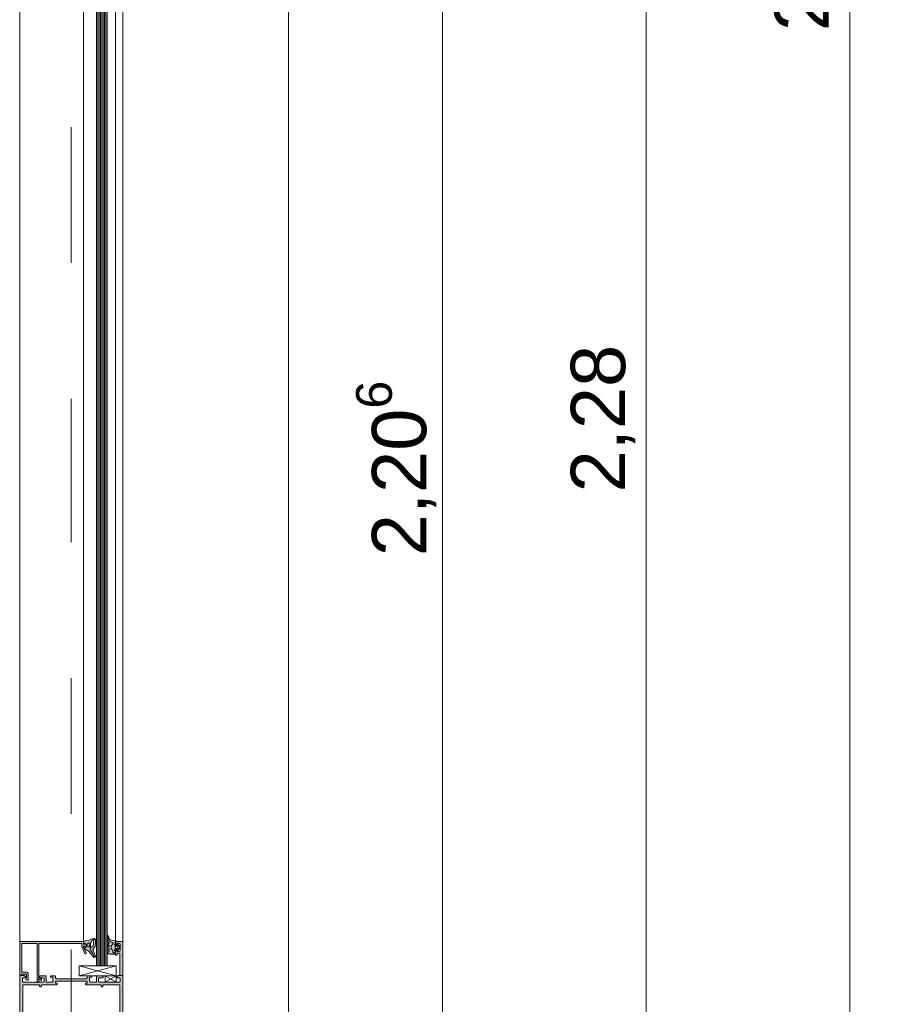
# Model space of a CAD drawing. Header units: metres. Extents: x -0.7 to 9.9, y -1.9 to 2.2.
# Tile 38 of 51: x 8.571 to 9.204, y -0.581 to 0.144. Entities that reach past the tile are written whole.
import ezdxf

# ---------------------------------------------------------------- set-up
doc = ezdxf.new("R2010")
doc.units = ezdxf.units.M
doc.header["$MEASUREMENT"] = 0
doc.linetypes.add('Strichlinie doppelt', pattern=[0.109361, 0.052917, -0.021167, 0.014111, -0.021167])
for name, color, linetype in [('152 - Bemaßung_ Beschriftung.Ausbau', 7, 'Continuous'), ('451 - Universal.Achsen Raster', 7, 'Continuous'), ('607 - Struktur.Stütze', 7, 'Continuous'), ('Neubau_301 - Elemente.Linie', 7, 'Continuous'), ('Neubau_302 - Elemente.Schraffur', 7, 'Continuous')]:
    doc.layers.add(name, color=color, linetype=linetype)
doc.styles.add('ERSTELLTER_STIL_1', font='txt')
doc.dimstyles.new('ERSTELLTER_STIL__5', dxfattribs={"dimtxt": 0.04, "dimasz": 0.02128, "dimexe": 0.18, "dimexo": 0.0625, "dimgap": 0, "dimtad": 1, "dimzin": 0, "dimdsep": 46, "dimtxsty": 'ERSTELLTER_STIL_1', "dimblk": 'ARROWHEAD_2', "dimblk1": 'ARROWHEAD_2', "dimblk2": 'ARROWHEAD_2', "dimcen": 0.09, "dimse1": 1, "dimse2": 1, "dimclrd": 7, "dimclre": 7, "dimclrt": 7, "dimazin": 0, "dimtfac": 1, "dimtdec": 4, "dimtmove": 0, "dimatfit": 3, "dimfxl": 1, "dimtolj": 1, "dimtzin": 0, "dimarcsym": 0})

# ---------------------------------------------------------------- blocks, each defined once
blk = doc.blocks.new('*D72', base_point=(-2.72064, -4.65605))
at = {"layer": '152 - Bemaßung_ Beschriftung.Ausbau', "color": 7, "linetype": 'Continuous', "lineweight": 5}
for p, q in [((8.86862, 0.92303), (8.89662, 0.90686)), ((8.90362, 0.91495), (8.86162, 0.91495)), ((8.88262, -1.29105), (8.88262, 0.91495)), ((8.86862, -1.28297), (8.89662, -1.29914)), ((8.90362, -1.29105), (8.86162, -1.29105))]:
    blk.add_line(p, q, dxfattribs=at)
at = {"layer": '152 - Bemaßung_ Beschriftung.Ausbau', "color": 7, "lineweight": 5, "insert": (8.88239, -0.25128), "char_height": 0.04, "attachment_point": 7, "rotation": 90, "style": 'ERSTELLTER_STIL_1'}
blk.add_mtext('\\A1;{\\pql;\\fArial|b0|i0|c0|p38;2,20\\fArial|b0|i0|c0|p38;\\A1{\\H.66x;\\S6^  ;}}', dxfattribs=at)
blk = doc.blocks.new('ARROWHEAD_2')
at = {"color": 0, "linetype": 'Continuous', "lineweight": 0}
for p, q in [((-0.378, -0.655), (0.378, 0.655)), ((0, 0), (-1, 0))]:
    blk.add_line(p, q, dxfattribs=at)
blk = doc.blocks.new('*D78', base_point=(-2.72064, -4.65605))
at = {"layer": '152 - Bemaßung_ Beschriftung.Ausbau', "color": 7, "linetype": 'Continuous', "lineweight": 5}
for p, q in [((9.01862, 0.99703), (9.04662, 0.98086)), ((9.05362, 0.98895), (9.01162, 0.98895)), ((9.03262, -1.29105), (9.03262, 0.98895)), ((9.01862, -1.28297), (9.04662, -1.29914)), ((9.05362, -1.29105), (9.01162, -1.29105)), ((9.03262, -1.30475), (9.03262, -1.29105))]:
    blk.add_line(p, q, dxfattribs=at)
at = {"layer": '152 - Bemaßung_ Beschriftung.Ausbau', "color": 7, "lineweight": 5, "insert": (9.02462, -0.20427), "char_height": 0.04, "attachment_point": 7, "rotation": 90, "style": 'ERSTELLTER_STIL_1'}
blk.add_mtext('\\A1;{\\pql;\\fArial|b0|i0|c0|p38;2,28}', dxfattribs=at)
blk = doc.blocks.new('*D82', base_point=(-2.72064, -4.65605))
at = {"layer": '152 - Bemaßung_ Beschriftung.Ausbau', "color": 7, "linetype": 'Continuous', "lineweight": 5}
for p, q in [((9.16862, 1.70703), (9.19662, 1.69086)), ((9.20362, 1.69895), (9.16162, 1.69895)), ((9.18262, -1.29105), (9.18262, 1.69895)), ((9.16862, -1.28297), (9.19662, -1.29914)), ((9.20362, -1.29105), (9.16162, -1.29105)), ((9.18262, -1.30475), (9.18262, -1.29105))]:
    blk.add_line(p, q, dxfattribs=at)
at = {"layer": '152 - Bemaßung_ Beschriftung.Ausbau', "color": 7, "lineweight": 5, "char_height": 0.04, "attachment_point": 7, "rotation": 90, "style": 'ERSTELLTER_STIL_1'}
for s, insert in [('\\A1;{\\pql;\\fArial|b0|i0|c0|p38;1}', (9.17462, 1.6605)), ('\\A1;{\\pql;\\fArial|b0|i0|c0|p38;2,99}', (9.17462, 0.13556))]:
    blk.add_mtext(s, dxfattribs=dict(at, insert=insert))

msp = doc.modelspace()

# ---------------------------------------------------------------- hatches: boundary and pattern name
at = {"layer": 'Neubau_302 - Elemente.Schraffur', "linetype": 'Continuous', "lineweight": 5}
for points in [[(8.61948, -0.53891, 0.668201), (8.62033, -0.53855), (8.62033, -0.53755, 0.414577), (8.61983, -0.53705), (8.61883, -0.53705, -0.414577), (8.61833, -0.53655), (8.61833, -0.53555, 0.414395), (8.61783, -0.53505), (8.57183, -0.53505, 0.414516), (8.57133, -0.53555), (8.57133, -0.55955), (8.57283, -0.55955), (8.57283, -0.55905), (8.57583, -0.55905, -0.414515), (8.57633, -0.55955), (8.57633, -0.56175), (8.57586, -0.56267, 0.401246), (8.57593, -0.56294), (8.57688, -0.56349, 0.57735), (8.57763, -0.56305), (8.57763, -0.55875, 0.414516), (8.57663, -0.55775), (8.57333, -0.55775, -0.414516), (8.57283, -0.55725), (8.57283, -0.53695, -0.414513), (8.57333, -0.53645), (8.58363, -0.53645, -0.414515), (8.58413, -0.53695), (8.58413, -0.56405, 0.589288), (8.5849, -0.56448), (8.5871, -0.5634, 0.256951), (8.58733, -0.56298), (8.58733, -0.56245, 0.413047), (8.58713, -0.56225), (8.58665, -0.56225, 0.265753), (8.58648, -0.56235), (8.58619, -0.56285, -0.268805), (8.58601, -0.56295), (8.58533, -0.56295, -0.493148), (8.58514, -0.5627), (8.58533, -0.56225), (8.58533, -0.53695, -0.414515), (8.58583, -0.53645), (8.61663, -0.53645, -0.414516), (8.61713, -0.53695), (8.61713, -0.53858, 0.114745), (8.61727, -0.53925), (8.6194, -0.5438, 0.99569), (8.62027, -0.5433), (8.6183, -0.53908, -0.872598), (8.61907, -0.5385)], [(8.62403, -0.53933, -0.072988), (8.62396, -0.53938), (8.62371, -0.5395, 0.291473), (8.62313, -0.5404), (8.62313, -0.54087, 0.183145), (8.62326, -0.5412, -0.094485), (8.62655, -0.54673, 0.44113), (8.62707, -0.54576), (8.62555, -0.5415, 0.108152), (8.62536, -0.54121, -0.390038), (8.62534, -0.54053), (8.62668, -0.53893, 0.153915), (8.62696, -0.53826), (8.62714, -0.53617, 0.02182), (8.62714, -0.53606), (8.62714, -0.53375, 0.042739), (8.62712, -0.53355), (8.62574, -0.53371), (8.62574, -0.536, -0.02182), (8.62574, -0.53611), (8.62561, -0.53753, -0.153915), (8.62534, -0.5382)], [(8.63889, -0.53778), (8.63959, -0.53738, 0.267949), (8.63984, -0.53694), (8.63984, -0.53629, 0.348876), (8.63945, -0.53581, -0.342203), (8.63647, -0.53221, 0.067527), (8.63626, -0.53132), (8.63612, -0.53104, 0.167643), (8.63603, -0.53129), (8.63603, -0.53396, 0.220225), (8.63709, -0.53625, -0.698129), (8.63683, -0.53695), (8.63643, -0.53695, 0.876979), (8.63633, -0.53774), (8.63694, -0.53797, -0.693412), (8.63701, -0.53871), (8.63626, -0.53899, 0.693412), (8.63633, -0.53974), (8.63694, -0.53997, -0.693412), (8.63701, -0.54071), (8.63626, -0.54099, 0.693412), (8.63633, -0.54174), (8.63694, -0.54197, -0.693412), (8.63701, -0.54271), (8.63626, -0.54299, 0.600573), (8.63623, -0.5437), (8.63723, -0.54435), (8.64123, -0.54435, 0.414173), (8.64153, -0.54405), (8.64153, -0.54333), (8.64034, -0.54333, -0.414214), (8.63984, -0.54283), (8.63984, -0.54172, 0.267949), (8.63959, -0.54129), (8.63889, -0.54088, -0.267949), (8.63864, -0.54045), (8.63864, -0.53821, -0.267949)], [(8.64733, -0.56005), (8.64503, -0.56005), (8.64503, -0.54415, 0.414214), (8.64453, -0.54365), (8.64353, -0.54365, 0.414214), (8.64303, -0.54415), (8.64303, -0.54465, -0.414214), (8.64253, -0.54515), (8.64233, -0.54515, -0.414214), (8.64183, -0.54465), (8.64183, -0.54185, -0.414214), (8.64233, -0.54135), (8.64283, -0.54135), (8.64283, -0.54235), (8.64433, -0.54235, 0.414214), (8.64533, -0.54135), (8.64533, -0.53735, 0.414214), (8.64433, -0.53635), (8.64283, -0.53635), (8.64283, -0.53735), (8.64233, -0.53735, -0.414214), (8.64183, -0.53685), (8.64183, -0.53555, -0.414214), (8.64233, -0.53505), (8.64683, -0.53505, -0.414214), (8.64733, -0.53555)]]:
    msp.add_hatch(color=7, dxfattribs=at).paths.add_polyline_path(points)
h = msp.add_hatch(color=7, dxfattribs=at)
h.paths.add_polyline_path([(8.62712, -0.53355, 0.518668), (8.62534, -0.53271, -0.08742), (8.62034, -0.53451, 0.006167), (8.61888, -0.53477, 0.416404), (8.61864, -0.53512), (8.61891, -0.53652, 0.394989), (8.61924, -0.53676), (8.62015, -0.53664, -0.45159), (8.62048, -0.53694), (8.62048, -0.539, -0.315299), (8.62029, -0.53928), (8.61913, -0.5397, 0.631063), (8.61908, -0.54024, -0.104624), (8.62575, -0.54644, 0.312127), (8.62655, -0.54673, 0.094485), (8.62326, -0.5412, -0.183145), (8.62313, -0.54087), (8.62313, -0.5404, -0.291473), (8.62371, -0.5395), (8.62396, -0.53938, -0.548355), (8.62353, -0.53911), (8.62353, -0.5361, -0.170252), (8.62367, -0.53572, 0.021657), (8.62479, -0.53413, -0.228916), (8.62537, -0.53375)])
h.paths.add_polyline_path([(8.62293, -0.53796, -0.414214), (8.62193, -0.53896, -0.414214), (8.62143, -0.53846), (8.62143, -0.53676, -0.414214), (8.62193, -0.53626), (8.62243, -0.53626, -0.414214), (8.62293, -0.53676)], flags=0)
h = msp.add_hatch(color=7, dxfattribs=at)
h.paths.add_polyline_path([(8.64483, -0.53854, 0.199004), (8.64469, -0.53818), (8.64365, -0.53714, 0.765529), (8.64313, -0.5374, -0.463451), (8.64283, -0.53775), (8.64153, -0.53775, -1), (8.64153, -0.53675), (8.64153, -0.53475), (8.64233, -0.53475, 0.41421), (8.64193, -0.53435), (8.63886, -0.53408, -0.334543), (8.63707, -0.53247), (8.63683, -0.53121, 0.643242), (8.63612, -0.53104), (8.63626, -0.53132, -0.067527), (8.63647, -0.53221, 0.3416), (8.63944, -0.5358, -0.353497), (8.63984, -0.53629), (8.63984, -0.53694, -0.267949), (8.63959, -0.53738), (8.63889, -0.53778, 0.267949), (8.63864, -0.53821), (8.63864, -0.54045, 0.267949), (8.63889, -0.54088), (8.63959, -0.54129, -0.267949), (8.63984, -0.54172), (8.63984, -0.54283, 0.414214), (8.64034, -0.54333), (8.64153, -0.54333), (8.64153, -0.54195, -0.999994), (8.64153, -0.54095), (8.64283, -0.54095, -0.414214), (8.64313, -0.54125), (8.64313, -0.54135, 0.668191), (8.64365, -0.54157), (8.64469, -0.54053, 0.199038), (8.64483, -0.54017)])
h.paths.add_polyline_path([(8.64363, -0.53965, -0.414214), (8.64313, -0.54015), (8.64203, -0.54015, -0.414214), (8.64153, -0.53965), (8.64153, -0.53905, -0.414214), (8.64203, -0.53855), (8.64313, -0.53855, -0.414214), (8.64363, -0.53905)], flags=0)
h = msp.add_hatch(color=7, dxfattribs=at)
h.paths.add_polyline_path([(8.64733, -0.62655, -0.414214), (8.64683, -0.62705), (8.64233, -0.62705, -0.414214), (8.64183, -0.62655), (8.64183, -0.62525, -0.414214), (8.64233, -0.62475), (8.64283, -0.62475), (8.64283, -0.62575), (8.64433, -0.62575, 0.414214), (8.64533, -0.62475), (8.64533, -0.62075, 0.414214), (8.64433, -0.61975), (8.64283, -0.61975), (8.64283, -0.62075), (8.64233, -0.62075, -0.414214), (8.64183, -0.62025), (8.64183, -0.61745, -0.414214), (8.64233, -0.61695), (8.64253, -0.61695, -0.414214), (8.64303, -0.61745), (8.64303, -0.61795, 0.414214), (8.64353, -0.61845), (8.64453, -0.61845, 0.414214), (8.64503, -0.61795), (8.64503, -0.60205), (8.64393, -0.60205), (8.64283, -0.60095), (8.64283, -0.60035), (8.64433, -0.60035, 0.414214), (8.64533, -0.59935), (8.64533, -0.59805, 0.414214), (8.64433, -0.59705), (8.64013, -0.59705, 0.4), (8.63913, -0.59705), (8.63833, -0.59705, 0.4), (8.63733, -0.59705), (8.63033, -0.59705, 0.414214), (8.62933, -0.59805), (8.62933, -0.59935, 0.414214), (8.63033, -0.60035), (8.63283, -0.60035), (8.63283, -0.60085, -0.414214), (8.63183, -0.60185), (8.62833, -0.60185, -0.414214), (8.62783, -0.60135), (8.62783, -0.59755, 0.414214), (8.62733, -0.59705), (8.62383, -0.59705, 0.414214), (8.62283, -0.59805), (8.62283, -0.60085), (8.62453, -0.60085), (8.62453, -0.60135, -0.414214), (8.62403, -0.60185), (8.62158, -0.60185, -0.414214), (8.62108, -0.60135), (8.62108, -0.60065, 0.414214), (8.62008, -0.59965), (8.59858, -0.59965, 0.414214), (8.59758, -0.60065), (8.59758, -0.60135, -0.414214), (8.59708, -0.60185), (8.59463, -0.60185, -0.414214), (8.59413, -0.60135), (8.59413, -0.60085), (8.59583, -0.60085), (8.59583, -0.59805, 0.414214), (8.59483, -0.59705), (8.59133, -0.59705, 0.414214), (8.59083, -0.59755), (8.59083, -0.60135, -0.414214), (8.59033, -0.60185), (8.58683, -0.60185, -0.414214), (8.58583, -0.60085), (8.58583, -0.60035), (8.58833, -0.60035, 0.414214), (8.58933, -0.59935), (8.58933, -0.59805, 0.414214), (8.58833, -0.59705), (8.58133, -0.59705, 0.4), (8.58033, -0.59705), (8.57953, -0.59705, 0.4), (8.57853, -0.59705), (8.57433, -0.59705, 0.414214), (8.57333, -0.59805), (8.57333, -0.59935, 0.414214), (8.57433, -0.60035), (8.57583, -0.60035), (8.57583, -0.60095), (8.57473, -0.60205), (8.57133, -0.60205), (8.57133, -0.56005), (8.57473, -0.56005), (8.57583, -0.56115), (8.57583, -0.56175), (8.57433, -0.56175, 0.414214), (8.57333, -0.56275), (8.57333, -0.56405, 0.414214), (8.57433, -0.56505), (8.57853, -0.56505, 0.4), (8.57953, -0.56505), (8.58033, -0.56505, 0.4), (8.58133, -0.56505), (8.58833, -0.56505, 0.414214), (8.58933, -0.56405), (8.58933, -0.56275, 0.414214), (8.58833, -0.56175), (8.58583, -0.56175), (8.58583, -0.56125, -0.414214), (8.58683, -0.56025), (8.59033, -0.56025, -0.414214), (8.59083, -0.56075), (8.59083, -0.56455, 0.414214), (8.59133, -0.56505), (8.59483, -0.56505, 0.414214), (8.59583, -0.56405), (8.59583, -0.56125), (8.59413, -0.56125), (8.59413, -0.56075, -0.414214), (8.59463, -0.56025), (8.59708, -0.56025, -0.414214), (8.59758, -0.56075), (8.59758, -0.56145, 0.414214), (8.59858, -0.56245), (8.62008, -0.56245, 0.414214), (8.62108, -0.56145), (8.62108, -0.56075, -0.414214), (8.62158, -0.56025), (8.62403, -0.56025, -0.414214), (8.62453, -0.56075), (8.62453, -0.56125), (8.62283, -0.56125), (8.62283, -0.56405, 0.414214), (8.62383, -0.56505), (8.62733, -0.56505, 0.414214), (8.62783, -0.56455), (8.62783, -0.56075, -0.414214), (8.62833, -0.56025), (8.63183, -0.56025, -0.414214), (8.63283, -0.56125), (8.63283, -0.56175), (8.63033, -0.56175, 0.414214), (8.62933, -0.56275), (8.62933, -0.56405, 0.414214), (8.63033, -0.56505), (8.63733, -0.56505, 0.4), (8.63833, -0.56505), (8.63913, -0.56505, 0.4), (8.64013, -0.56505), (8.64433, -0.56505, 0.414214), (8.64533, -0.56405), (8.64533, -0.56275, 0.414214), (8.64433, -0.56175), (8.64283, -0.56175), (8.64283, -0.56115), (8.64393, -0.56005), (8.64733, -0.56005)])
h.paths.add_polyline_path([(8.64503, -0.56735, 0.414214), (8.64453, -0.56685), (8.63313, -0.56685, 0.414214), (8.63263, -0.56735), (8.63263, -0.56785, -0.414214), (8.63213, -0.56835), (8.63193, -0.56835, -0.414214), (8.63143, -0.56785), (8.63143, -0.56735, 0.414214), (8.63093, -0.56685), (8.62028, -0.56685, -0.414214), (8.61978, -0.56635), (8.61978, -0.56585), (8.62108, -0.56585), (8.62108, -0.56525, 0.414214), (8.62008, -0.56425), (8.59858, -0.56425, 0.414214), (8.59758, -0.56525), (8.59758, -0.56585), (8.59888, -0.56585), (8.59888, -0.56635, -0.414214), (8.59838, -0.56685), (8.58773, -0.56685, 0.414214), (8.58723, -0.56735), (8.58723, -0.56785, -0.414214), (8.58673, -0.56835), (8.58653, -0.56835, -0.414214), (8.58603, -0.56785), (8.58603, -0.56735, 0.414214), (8.58553, -0.56685), (8.57413, -0.56685, 0.414214), (8.57363, -0.56735), (8.57363, -0.59475, 0.414214), (8.57413, -0.59525), (8.58553, -0.59525, 0.414214), (8.58603, -0.59475), (8.58603, -0.59425, -0.414214), (8.58653, -0.59375), (8.58673, -0.59375, -0.414214), (8.58723, -0.59425), (8.58723, -0.59475, 0.414214), (8.58773, -0.59525), (8.59838, -0.59525, -0.414214), (8.59888, -0.59575), (8.59888, -0.59625), (8.59758, -0.59625), (8.59758, -0.59685, 0.414214), (8.59858, -0.59785), (8.62008, -0.59785, 0.414214), (8.62108, -0.59685), (8.62108, -0.59625), (8.61978, -0.59625), (8.61978, -0.59575, -0.414214), (8.62028, -0.59525), (8.63093, -0.59525, 0.414214), (8.63143, -0.59475), (8.63143, -0.59425, -0.414214), (8.63193, -0.59375), (8.63213, -0.59375, -0.414214), (8.63263, -0.59425), (8.63263, -0.59475, 0.414214), (8.63313, -0.59525), (8.64453, -0.59525, 0.414214), (8.64503, -0.59475)], flags=0)

# ---------------------------------------------------------------- linework, layer by layer
at = {"layer": '451 - Universal.Achsen Raster', "color": 160, "linetype": 'Strichlinie doppelt', "lineweight": 9, "ltscale": 2, "true_color": 0x3232ff}
msp.add_line((8.60935, 1.89395), (8.60935, -1.60605), dxfattribs=at)
at = {"layer": '607 - Struktur.Stütze', "color": 7, "linetype": 'Continuous', "lineweight": 13}
msp.add_line((8.76935, -1.29105), (8.76935, 1.04895), dxfattribs=at)
at = {"layer": 'Neubau_301 - Elemente.Linie', "color": 1, "linetype": 'Continuous', "lineweight": 5}
for p, q in [((8.62783, -0.55305), (8.62783, 0.93295)), ((8.62883, 0.93295), (8.62883, -0.55305)), ((8.62983, 0.93295), (8.62983, -0.55305)), ((8.63083, 0.93295), (8.63083, -0.55305)), ((8.63183, 0.93295), (8.63183, -0.55305)), ((8.63283, 0.93295), (8.63283, -0.55305)), ((8.63383, 0.93295), (8.63383, -0.55305)), ((8.63483, 0.93295), (8.63483, -0.55305)), ((8.63583, 0.93295), (8.63583, -0.55305)), ((8.57133, 0.91545), (8.57133, -0.5028)), ((8.61833, 0.91545), (8.61833, -0.5028)), ((8.64183, 0.91424), (8.64183, -0.5028)), ((8.64733, 0.91545), (8.64733, -0.5028)), ((8.57133, -0.53555), (8.57133, -0.5028)), ((8.61833, -0.53555), (8.61833, -0.5028)), ((8.64183, -0.53434), (8.64183, -0.5028)), ((8.64733, -0.53555), (8.64733, -0.5028)), ((8.62353, -0.5361), (8.62353, -0.53911)), ((8.62712, -0.53355), (8.62537, -0.53375)), ((8.62574, -0.53611), (8.62561, -0.53753)), ((8.62574, -0.53611), (8.62561, -0.53753)), ((8.62712, -0.53355), (8.62574, -0.53371)), ((8.62574, -0.53371), (8.62574, -0.536)), ((8.62574, -0.53371), (8.62574, -0.536)), ((8.62696, -0.53826), (8.62714, -0.53617)), ((8.62714, -0.53606), (8.62714, -0.53375)), ((8.62313, -0.5404), (8.62313, -0.54088)), ((8.62396, -0.53938), (8.62371, -0.5395)), ((8.62534, -0.5382), (8.62403, -0.53933)), ((8.62534, -0.54053), (8.62668, -0.53893)), ((8.62707, -0.54576), (8.62555, -0.5415)), ((8.64227, -0.55305), (8.61503, -0.56025)), ((8.64227, -0.56025), (8.61503, -0.55305)), ((8.62783, -0.55305), (8.63583, -0.55305)), ((8.63425, -0.56505), (8.64227, -0.56025)), ((8.63425, -0.56025), (8.64227, -0.56505))]:
    msp.add_line(p, q, dxfattribs=at)
at = {"layer": 'Neubau_301 - Elemente.Linie', "color": 1, "linetype": 'Continuous', "lineweight": 5, "flags": 128}
msp.add_lwpolyline([(8.61948, -0.53891, 0.668201), (8.62033, -0.53855), (8.62033, -0.53755, 0.414577), (8.61983, -0.53705), (8.61883, -0.53705, -0.414577), (8.61833, -0.53655), (8.61833, -0.53555, 0.414395), (8.61783, -0.53505), (8.57183, -0.53505, 0.414516), (8.57133, -0.53555), (8.57133, -0.55955), (8.57283, -0.55955), (8.57283, -0.55905), (8.57583, -0.55905, -0.414515), (8.57633, -0.55955), (8.57633, -0.56175), (8.57586, -0.56267, 0.401246), (8.57593, -0.56294), (8.57688, -0.56349, 0.57735), (8.57763, -0.56305), (8.57763, -0.55875, 0.414516), (8.57663, -0.55775), (8.57333, -0.55775, -0.414516), (8.57283, -0.55725), (8.57283, -0.53695, -0.414513), (8.57333, -0.53645), (8.58363, -0.53645, -0.414515), (8.58413, -0.53695), (8.58413, -0.56405, 0.589288), (8.5849, -0.56448), (8.5871, -0.5634, 0.256951), (8.58733, -0.56298), (8.58733, -0.56245, 0.413047), (8.58713, -0.56225), (8.58665, -0.56225, 0.265753), (8.58648, -0.56235), (8.58619, -0.56285, -0.268805), (8.58601, -0.56295), (8.58533, -0.56295, -0.493148), (8.58514, -0.5627), (8.58533, -0.56225), (8.58533, -0.53695, -0.414515), (8.58583, -0.53645), (8.61663, -0.53645, -0.414516), (8.61713, -0.53695), (8.61713, -0.53858, 0.114745), (8.61727, -0.53925), (8.6194, -0.5438, 0.99569), (8.62027, -0.5433), (8.6183, -0.53908, -0.872598), (8.61907, -0.5385)], format="xyb", close=True, dxfattribs=at)
at = {"layer": 'Neubau_301 - Elemente.Linie', "color": 1, "linetype": 'Continuous', "lineweight": 5}
for points in [[(8.62015, -0.53664), (8.61924, -0.53676, -0.394989), (8.61891, -0.53652), (8.61864, -0.53512, -0.416404), (8.61888, -0.53477, -0.006167), (8.62034, -0.53451, 0.087272), (8.62534, -0.53271, -0.576624), (8.62714, -0.53375), (8.62714, -0.53606, -0.02182), (8.62714, -0.53617), (8.62696, -0.53826, -0.153915), (8.62668, -0.53893), (8.62534, -0.54053, 0.390038), (8.62536, -0.54121, -0.108152), (8.62555, -0.5415), (8.62707, -0.54576, -0.873532), (8.62575, -0.54644, 0.104624), (8.61908, -0.54024, -0.631063), (8.61913, -0.5397), (8.62029, -0.53928, 0.315299), (8.62048, -0.539), (8.62048, -0.53694, 0.45159)], [(8.62143, -0.53676, -0.414214), (8.62193, -0.53626), (8.62243, -0.53626, -0.414214), (8.62293, -0.53676), (8.62293, -0.53796, -0.414214), (8.62193, -0.53896, -0.414214), (8.62143, -0.53846)], [(8.64193, -0.53435, -0.41421), (8.64233, -0.53475), (8.64153, -0.53475), (8.64153, -0.53675, 1), (8.64153, -0.53775), (8.64283, -0.53775, 0.414214), (8.64313, -0.53745), (8.64313, -0.53735, -0.667911), (8.64365, -0.53714), (8.64469, -0.53818, -0.199004), (8.64483, -0.53854), (8.64483, -0.54017, -0.199038), (8.64469, -0.54053), (8.64365, -0.54157, -0.667817), (8.64313, -0.54135), (8.64313, -0.54125, 0.414214), (8.64283, -0.54095), (8.64153, -0.54095, 1), (8.64153, -0.54195), (8.64153, -0.54333), (8.64034, -0.54333, -0.414214), (8.63984, -0.54283), (8.63984, -0.54172, 0.267949), (8.63959, -0.54129), (8.63889, -0.54088, -0.267949), (8.63864, -0.54045), (8.63864, -0.53821, -0.267949), (8.63889, -0.53778), (8.63959, -0.53738, 0.267949), (8.63984, -0.53694), (8.63984, -0.53629, 0.353497), (8.63944, -0.5358, -0.3416), (8.63647, -0.53221, 0.067527), (8.63626, -0.53132), (8.63612, -0.53104, -0.643242), (8.63683, -0.53121), (8.63707, -0.53247, 0.334543), (8.63886, -0.53408)], [(8.64203, -0.53855, 0.414225), (8.64153, -0.53905), (8.64153, -0.53965, 0.414225), (8.64203, -0.54015), (8.64313, -0.54015, 0.414235), (8.64363, -0.53965), (8.64363, -0.53905, 0.414235), (8.64313, -0.53855)]]:
    msp.add_lwpolyline(points, format="xyb", close=True, dxfattribs=at)
for points in [[(8.63612, -0.53104, 0.167643), (8.63603, -0.53129), (8.63603, -0.53396, 0.220237), (8.63709, -0.53625, -0.698124), (8.63683, -0.53695), (8.63643, -0.53695, 0.87698), (8.63633, -0.53774), (8.63694, -0.53797, -0.767324), (8.63694, -0.53874), (8.63633, -0.53897, 0.767333), (8.63633, -0.53974), (8.63694, -0.53997, -0.767325), (8.63694, -0.54074), (8.63633, -0.54097, 0.767333), (8.63633, -0.54174), (8.63694, -0.54197, -0.767324), (8.63694, -0.54274), (8.63633, -0.54297, 0.668184), (8.63623, -0.5437), (8.63723, -0.54435), (8.64123, -0.54435, 0.414214), (8.64153, -0.54405), (8.64153, -0.54333)], [(8.64153, -0.54333), (8.64034, -0.54333, -0.414214), (8.63984, -0.54283), (8.63984, -0.54172, 0.267949), (8.63959, -0.54129), (8.63889, -0.54088, -0.267949), (8.63864, -0.54045), (8.63864, -0.53821, -0.267949), (8.63889, -0.53778), (8.63959, -0.53738, 0.267949), (8.63984, -0.53694), (8.63984, -0.53629, 0.353497), (8.63944, -0.5358, -0.3416), (8.63647, -0.53221, 0.067527), (8.63626, -0.53132), (8.63612, -0.53104)]]:
    msp.add_lwpolyline(points, format="xyb", dxfattribs=at)
at = {"layer": 'Neubau_301 - Elemente.Linie', "color": 1, "linetype": 'Continuous', "lineweight": 5, "flags": 128}
for points in [[(8.64393, -0.56005), (8.64503, -0.56005), (8.64503, -0.54415, 0.414214), (8.64453, -0.54365), (8.64353, -0.54365, 0.414214), (8.64303, -0.54415), (8.64303, -0.54465, -0.414214), (8.64253, -0.54515), (8.64233, -0.54515, -0.414214), (8.64183, -0.54465), (8.64183, -0.54185, -0.414214), (8.64233, -0.54135), (8.64283, -0.54135), (8.64283, -0.54235), (8.64433, -0.54235, 0.414214), (8.64533, -0.54135), (8.64533, -0.53735, 0.414214), (8.64433, -0.53635), (8.64283, -0.53635), (8.64283, -0.53735), (8.64233, -0.53735, -0.414214), (8.64183, -0.53685), (8.64183, -0.53555, -0.414214), (8.64233, -0.53505), (8.64683, -0.53505, -0.414214), (8.64733, -0.53555), (8.64733, -0.56005)], [(8.64733, -0.62655), (8.64733, -0.56005), (8.64393, -0.56005), (8.64283, -0.56115), (8.64283, -0.56175), (8.64433, -0.56175, -0.414214), (8.64533, -0.56275), (8.64533, -0.56405, -0.414214), (8.64433, -0.56505), (8.64013, -0.56505, -0.4), (8.63913, -0.56505), (8.63833, -0.56505, -0.4), (8.63733, -0.56505), (8.63033, -0.56505, -0.414214), (8.62933, -0.56405), (8.62933, -0.56275, -0.414214), (8.63033, -0.56175), (8.63283, -0.56175), (8.63283, -0.56125, 0.414214), (8.63183, -0.56025), (8.62833, -0.56025, 0.414214), (8.62783, -0.56075), (8.62783, -0.56455, -0.414214), (8.62733, -0.56505), (8.62383, -0.56505, -0.414214), (8.62283, -0.56405), (8.62283, -0.56125), (8.62453, -0.56125), (8.62453, -0.56075, 0.414214), (8.62403, -0.56025), (8.62158, -0.56025, 0.414214), (8.62108, -0.56075), (8.62108, -0.56145, -0.414214), (8.62008, -0.56245), (8.59858, -0.56245, -0.414214), (8.59758, -0.56145), (8.59758, -0.56075, 0.414214), (8.59708, -0.56025), (8.59463, -0.56025, 0.414214), (8.59413, -0.56075), (8.59413, -0.56125), (8.59583, -0.56125), (8.59583, -0.56405, -0.414214), (8.59483, -0.56505), (8.59133, -0.56505, -0.414214), (8.59083, -0.56455), (8.59083, -0.56075, 0.414214), (8.59033, -0.56025), (8.58683, -0.56025, 0.414214), (8.58583, -0.56125), (8.58583, -0.56175), (8.58833, -0.56175, -0.414214), (8.58933, -0.56275), (8.58933, -0.56405, -0.414214), (8.58833, -0.56505), (8.58133, -0.56505, -0.4), (8.58033, -0.56505), (8.57953, -0.56505, -0.4), (8.57853, -0.56505), (8.57433, -0.56505, -0.414214), (8.57333, -0.56405), (8.57333, -0.56275, -0.414214), (8.57433, -0.56175), (8.57583, -0.56175), (8.57583, -0.56115), (8.57473, -0.56005), (8.57133, -0.56005), (8.57133, -0.60205)], [(8.57363, -0.59475), (8.57363, -0.56735, -0.414214), (8.57413, -0.56685), (8.58553, -0.56685, -0.414214), (8.58603, -0.56735), (8.58603, -0.56785, 0.414214), (8.58653, -0.56835), (8.58673, -0.56835, 0.414214), (8.58723, -0.56785), (8.58723, -0.56735, -0.414214), (8.58773, -0.56685), (8.59838, -0.56685, 0.414214), (8.59888, -0.56635), (8.59888, -0.56585), (8.59758, -0.56585), (8.59758, -0.56525, -0.414214), (8.59858, -0.56425), (8.62008, -0.56425, -0.414214), (8.62108, -0.56525), (8.62108, -0.56585), (8.61978, -0.56585), (8.61978, -0.56635, 0.414214), (8.62028, -0.56685), (8.63093, -0.56685, -0.414214), (8.63143, -0.56735), (8.63143, -0.56785, 0.414214), (8.63193, -0.56835), (8.63213, -0.56835, 0.414214), (8.63263, -0.56785), (8.63263, -0.56735, -0.414214), (8.63313, -0.56685), (8.64453, -0.56685, -0.414214), (8.64503, -0.56735), (8.64503, -0.59475, -0.414214)]]:
    msp.add_lwpolyline(points, format="xyb", dxfattribs=at)
at = {"layer": 'Neubau_301 - Elemente.Linie', "color": 1, "linetype": 'Continuous', "lineweight": 5}
for points in [[(8.61503, -0.56025), (8.64227, -0.56025), (8.64227, -0.55305), (8.61503, -0.55305)], [(8.63425, -0.56505), (8.64227, -0.56505), (8.64227, -0.56025), (8.63425, -0.56025)]]:
    msp.add_lwpolyline(points, close=True, dxfattribs=at)
at = {"layer": 'Neubau_301 - Elemente.Linie', "color": 1, "linetype": 'Continuous', "lineweight": 5, "flags": 128}
msp.add_lwpolyline([(8.57133, -0.56005), (8.57473, -0.56005)], dxfattribs=at)
at = {"layer": 'Neubau_301 - Elemente.Linie', "color": 1, "linetype": 'Continuous', "lineweight": 5}
for centre, radius, start, end in [((8.62413, -0.5361), 0.0006, 143.46031, 180), ((8.60582, -0.522), 0.02251, 322.37789, 327.46383), ((8.62547, -0.53455), 0.0008, 96.79829, 148.37325), ((8.62454, -0.53601), 0.0012, 355.12493, 0.12493), ((8.62454, -0.53601), 0.0012, 355.12493, 0.12493), ((8.62594, -0.53375), 0.0012, 0.12493, 9.91407), ((8.62594, -0.53606), 0.0012, 355.12493, 0.12493), ((8.62413, -0.5404), 0.001, 115, 180), ((8.62363, -0.54087), 0.0005, 180, 221.51364), ((8.62363, -0.54087), 0.0005, 180, 221.51364), ((8.61039, -0.55259), 0.01719, 19.92329, 41.51364), ((8.61039, -0.55259), 0.01719, 19.92329, 41.51364), ((8.62383, -0.53911), 0.0003, 180, 311.65147), ((8.62572, -0.54086), 0.0005, 139.13978, 224.37046), ((8.62442, -0.53743), 0.0012, 320.12493, 355.12493), ((8.62442, -0.53743), 0.0012, 320.12493, 355.12493), ((8.62479, -0.54177), 0.0008, 19.67988, 44.37046), ((8.62576, -0.53816), 0.0012, 320.12493, 355.12493), ((8.62636, -0.54601), 0.00075, 298.86174, 19.67988)]:
    msp.add_arc(centre, radius, start, end, dxfattribs=at)

# ---------------------------------------------------------------- dimensions: what is measured, and where the dimension line sits
at = {"layer": '152 - Bemaßung_ Beschriftung.Ausbau', "color": 7, "linetype": 'Continuous', "lineweight": 5}
for base, p2, picture, middle in [((9.18262, 1.69895), (9.11935, 1.69895), '*D82', (9.15462, 0.18751)), ((9.03262, 0.98895), (8.573, 0.98895), '*D78', (9.00462, -0.15231)), ((8.88262, 0.91495), (8.64542, 0.91495), '*D72', (8.85462, -0.14531))]:
    dim = msp.add_linear_dim(base=base, p1=(9.11935, -1.29105), p2=p2, angle=90, dimstyle='ERSTELLTER_STIL__5', dxfattribs=at)
    dim.commit()
    dim.dimension.update_dxf_attribs({"geometry": picture, "text_midpoint": middle, "dimtype": 160, "text_rotation": 90})

doc.saveas('drawing.dxf')
